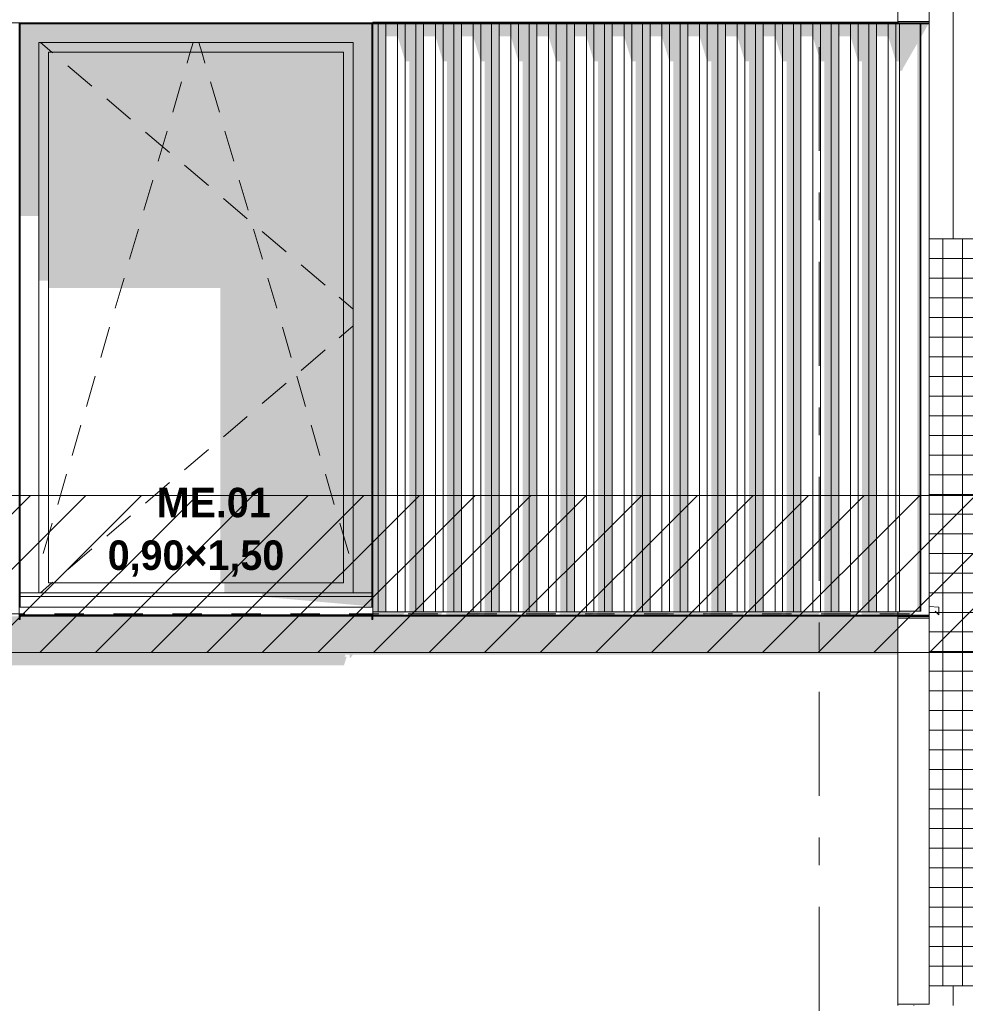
# Model space of a CAD drawing. Header units: millimetres. Extents: x -36476 to 2373, y -53000 to 10500.
# Tile 25 of 35: x -13013 to -10608, y 3 to 2508. Entities that reach past the tile are written whole.
import ezdxf
from ezdxf.enums import TextEntityAlignment as Align

# ---------------------------------------------------------------- set-up
doc = ezdxf.new("R2010")
doc.units = ezdxf.units.MM
doc.header["$MEASUREMENT"] = 0
doc.linetypes.add('_TIRET COURT 1', pattern=[150, 75, -75])
doc.linetypes.add('Axe', pattern=[546.805537, 264.583325, -105.833328, 70.555556, -105.833328])
for name, color, linetype in [('Nouveau_0', 7, 'Continuous'), ('Nouveau_2D - Dessin général', 7, 'Continuous'), ('Nouveau_2D - Etiquettes 50ème', 7, 'Continuous'), ('Nouveau__Constr - Poteaux', 7, 'Continuous'), ('Nouveau__Grille structurelle (axe_trame)', 7, 'Continuous'), ('Nouveau__Murs ext - Bardages', 7, 'Continuous'), ('Nouveau__Murs ext - Périphériques', 7, 'Continuous'), ('Nouveau_Equip - Escaliers et ascenseurs', 7, 'Continuous'), ('Nouveau_Fenêtres Archicad', 7, 'Continuous')]:
    doc.layers.add(name, color=color, linetype=linetype)
doc.styles.add('STYLE_GENERE_1', font='arial.ttf')
doc.styles.add('STYLE_GENERE_3', font='GOTHIC.TTF')

# ---------------------------------------------------------------- blocks, each defined once
blk = doc.blocks.new('Élément de coupe_6')
at = {"layer": 'Nouveau__Murs ext - Périphériques', "linetype": 'Continuous', "lineweight": 13}
for points in [[(-25725.7, 885.3), (-25725.7, 865.3), (-24825.7, 865.3), (-24818.7, 887.5), (-24824.5, 887.5), (-24821.9, 892.3), (-24811.2, 892.3), (-24811.2, 884.5), (-24808.2, 884.5), (-24803.7, 892.3), (-23245.7, 892.3), (-23245.7, 852.4), (-23242.7, 852.4), (-23235.4, 865.3), (-22345.7, 865.3), (-22338.7, 887.5), (-22344.5, 887.5), (-22341.9, 892.3), (-22331.2, 892.3), (-22331.2, 884.5), (-22328.2, 884.5), (-22323.7, 892.3), (-20765.7, 892.3), (-20765.7, 852.4), (-20762.7, 852.4), (-20755.4, 865.3), (-19865.7, 865.3), (-19858.7, 887.5), (-19864.5, 887.5), (-19861.9, 892.3), (-19851.2, 892.3), (-19851.2, 884.5), (-19848.2, 884.5), (-19843.7, 892.3), (-17881.9, 892.3), (-17885.7, 885.3), (-17885.7, 865.3), (-16985.7, 865.3), (-16978.7, 887.5), (-16984.5, 887.5), (-16981.9, 892.3), (-16971.2, 892.3), (-16971.2, 884.5), (-16968.2, 884.5), (-16963.7, 892.3), (-15064.2, 892.3), (-15068.1, 885.3), (-15068.1, 865.3), (-14168.1, 865.3), (-14161.1, 887.5), (-14166.9, 887.5), (-14164.2, 892.3), (-14153.6, 892.3), (-14153.6, 884.5), (-14150.6, 884.5), (-14146.1, 892.3), (-13084.2, 892.3), (-13088.1, 885.3), (-13088.1, 865.3), (-12188.1, 865.3), (-12181.1, 887.5), (-12186.9, 887.5), (-12184.2, 892.3), (-12173.6, 892.3), (-12173.6, 884.5), (-12170.6, 884.5), (-12166.1, 892.3), (-10779.6, 892.3), (-10779.6, 989.8), (-10779.7, 989.8), (-10779.7, 990), (-12114.6, 990), (-12114.6, 982.1), (-12117.6, 982.1), (-12117.6, 990), (-13011.6, 990), (-13011.6, 982.1), (-13014.6, 982.1), (-13014.6, 990), (-14094.6, 990), (-14094.6, 982.1), (-14097.6, 982.1), (-14097.6, 990), (-14991.6, 990), (-14991.6, 982.1), (-14994.6, 982.1), (-14994.6, 990), (-16912.2, 990), (-16912.2, 982.1), (-16915.2, 982.1), (-16915.2, 990), (-17809.2, 990), (-17809.2, 982.1), (-17812.2, 982.1), (-17812.2, 990), (-19792.2, 990), (-19792.2, 982.1), (-19795.2, 982.1), (-19795.2, 990), (-20689.2, 990), (-20689.2, 980.6), (-20692.2, 980.6), (-20692.2, 990), (-22272.2, 990), (-22272.2, 982.1), (-22275.2, 982.1), (-22275.2, 990), (-23169.2, 990), (-23169.2, 980.6), (-23172.2, 980.6), (-23172.2, 990), (-24752.2, 990), (-24752.2, 982.1), (-24755.2, 982.1), (-24755.2, 990), (-25649.2, 990), (-25649.2, 980.6), (-25652.2, 980.6), (-25652.2, 2500), (-25708.2, 2402.3), (-25708.2, 917.3)], [(-12114.6, 2501.3), (-12115.3, 2500), (-12114.6, 2500)], [(-12117.6, 993.4), (-13011.6, 993.4), (-13011.6, 993), (-12117.6, 993)], [(-10779.6, 1001.5), (-12114.6, 1001.5), (-12114.6, 993), (-12038.9, 993), (-12033.6, 999.1), (-12023.4, 999.1), (-12023.4, 993), (-11942.9, 993), (-11937.6, 999.1), (-11927.4, 999.1), (-11927.4, 993), (-11846.9, 993), (-11841.6, 999.1), (-11831.4, 999.1), (-11831.4, 993), (-11750.9, 993), (-11745.6, 999.1), (-11735.4, 999.1), (-11735.4, 993), (-11654.9, 993), (-11649.6, 999.1), (-11639.4, 999.1), (-11639.4, 993), (-11558.9, 993), (-11553.6, 999.1), (-11543.4, 999.1), (-11543.4, 993), (-11462.9, 993), (-11457.6, 999.1), (-11447.4, 999.1), (-11447.4, 993), (-11366.9, 993), (-11361.6, 999.1), (-11351.4, 999.1), (-11351.4, 993), (-11270.9, 993), (-11265.6, 999.1), (-11255.4, 999.1), (-11255.4, 993), (-11174.9, 993), (-11169.6, 999.1), (-11159.4, 999.1), (-11159.4, 993), (-11078.9, 993), (-11073.6, 999.1), (-11063.4, 999.1), (-11063.4, 993), (-10982.9, 993), (-10977.6, 999.1), (-10967.4, 999.1), (-10967.4, 993), (-10886.9, 993), (-10881.6, 999.1), (-10871.4, 999.1), (-10871.4, 993), (-10790.9, 993), (-10785.6, 999.1), (-10779.6, 999.1)]]:
    blk.add_hatch(color=7, dxfattribs=at).paths.add_polyline_path(points)
at = {"layer": 'Nouveau__Murs ext - Périphériques', "color": 7, "linetype": 'Continuous', "lineweight": 5}
for p, q in [((-10779.6, 2502.8), (-10779.6, 3275)), ((-10779.6, 2501.3), (-10779.6, 2502.8)), ((-10779.6, 993), (-10779.6, 1001.5)), ((-10779.6, 989.8), (-10779.6, 990)), ((-10779.6, 0), (-10779.6, 989.8))]:
    blk.add_line(p, q, dxfattribs=at)
blk = doc.blocks.new('Élément de coupe_18')
at = {"layer": 'Nouveau_Fenêtres Archicad', "linetype": 'Continuous', "lineweight": 13}
for points in [[(-12117.6, 2497), (-13011.6, 2497), (-13011.6, 2450), (-12964.6, 2450), (-12164.6, 2450), (-12117.6, 2450)], [(-13011.6, 2450), (-13011.6, 2008.7), (-12964.6, 2008.7), (-12964.6, 2450)], [(-12164.6, 2450), (-12964.6, 2450), (-12964.6, 2425), (-12939.6, 2425), (-12189.6, 2425), (-12164.6, 2425)], [(-12164.6, 2450), (-12164.6, 1050), (-12117.6, 1050), (-12117.6, 2450)], [(-12939.6, 2425), (-12964.6, 2425), (-12964.6, 1843.9), (-12939.6, 1843.9)], [(-12189.6, 2425), (-12939.6, 2425), (-12939.6, 1825.6), (-12502.7, 1825.6), (-12502.7, 1075), (-12189.6, 1075)], [(-12189.6, 2425), (-12189.6, 1075), (-12164.6, 1075), (-12164.6, 2425)], [(-12164.6, 1075), (-12492.2, 1075), (-12492.2, 1050), (-12164.6, 1050)], [(-12396.9, 1050), (-12396.9, 1040), (-12117.6, 1040), (-12117.6, 1050)], [(-12117.6, 1015), (-12117.6, 1040), (-12396.9, 1040)]]:
    blk.add_hatch(color=7, dxfattribs=at).paths.add_polyline_path(points)
at = {"layer": 'Nouveau_Fenêtres Archicad', "color": 7, "linetype": 'Continuous', "lineweight": 13}
for p, q in [((-12964.6, 2450), (-12964.6, 1050)), ((-12164.6, 2450), (-12964.6, 2450)), ((-12960.3, 2450), (-12930.9, 2425)), ((-12579.2, 2425), (-12571.9, 2450)), ((-12549.9, 2425), (-12557.2, 2450)), ((-12164.6, 1050), (-12164.6, 2450)), ((-12939.6, 2425), (-12939.6, 1075)), ((-12189.6, 2425), (-12939.6, 2425)), ((-12930.9, 2425), (-12928.7, 2423.1)), ((-12587.1, 2398.2), (-12579.2, 2425)), ((-12542.1, 2398.2), (-12549.9, 2425)), ((-12189.6, 1075), (-12189.6, 2425)), ((-12890.7, 2390.6), (-12829.8, 2338.7)), ((-12587.3, 2397.3), (-12587.1, 2398.2)), ((-12541.8, 2397.3), (-12542.1, 2398.2)), ((-12623.9, 2272.5), (-12601.4, 2349.3)), ((-12505.2, 2272.5), (-12527.7, 2349.3)), ((-12791.7, 2306.3), (-12730.9, 2254.4)), ((-12692.8, 2221.9), (-12632, 2170)), ((-12660.5, 2147.8), (-12638, 2224.5)), ((-12468.6, 2147.8), (-12491.2, 2224.5)), ((-12593.9, 2137.5), (-12533.1, 2085.6)), ((-12697, 2023), (-12674.5, 2099.8)), ((-12432.1, 2023), (-12454.6, 2099.8)), ((-12495, 2053.2), (-12434.2, 2001.3)), ((-12733.6, 1898.3), (-12711.1, 1975)), ((-12395.5, 1898.3), (-12418, 1975)), ((-12396.1, 1968.8), (-12335.2, 1916.9)), ((-12297.2, 1884.5), (-12236.3, 1832.5)), ((-12770.2, 1773.5), (-12747.7, 1850.3)), ((-12359, 1773.5), (-12381.5, 1850.3)), ((-12200.4, 1801.9), (-12189.6, 1792.6)), ((-12189.6, 1792.6), (-12164.6, 1771.3)), ((-12189.6, 1707.4), (-12164.6, 1728.7)), ((-12806.7, 1648.8), (-12784.2, 1725.5)), ((-12322.4, 1648.8), (-12344.9, 1725.5)), ((-12200.4, 1698.1), (-12189.6, 1707.4)), ((-12297.2, 1615.5), (-12236.3, 1667.5)), ((-12843.3, 1524), (-12820.8, 1600.8)), ((-12396.1, 1531.2), (-12335.2, 1583.1)), ((-12285.8, 1524), (-12308.3, 1600.8)), ((-12495, 1446.8), (-12434.2, 1498.7)), ((-12879.9, 1399.3), (-12857.4, 1476)), ((-12249.3, 1399.3), (-12271.8, 1476)), ((-12593.9, 1362.5), (-12533.1, 1414.4)), ((-12916.4, 1274.5), (-12893.9, 1351.3)), ((-12692.8, 1278.1), (-12632, 1330)), ((-12212.7, 1274.5), (-12235.2, 1351.3)), ((-12791.7, 1193.7), (-12730.9, 1245.6)), ((-12939.6, 1195.6), (-12930.5, 1226.5)), ((-12189.6, 1195.6), (-12198.6, 1226.5)), ((-12953, 1149.8), (-12939.6, 1195.6)), ((-12176.1, 1149.8), (-12189.6, 1195.6)), ((-12890.7, 1109.4), (-12829.8, 1161.3)), ((-12960.3, 1050), (-12930.9, 1075)), ((-12939.6, 1075), (-12189.6, 1075)), ((-12930.9, 1075), (-12928.7, 1076.9)), ((-12117.6, 1050), (-13011.6, 1050)), ((-12117.6, 1040), (-13011.6, 1040)), ((-13014.6, 1015), (-13014.6, 1013.4)), ((-13014.6, 1013.4), (-13014.6, 993.4)), ((-12114.6, 1013.4), (-13014.6, 1013.4)), ((-12114.6, 1019.9), (-12114.6, 1013.4)), ((-12114.6, 1013.4), (-12114.6, 993.4)), ((-12114.6, 993.4), (-13014.6, 993.4))]:
    blk.add_line(p, q, dxfattribs=at)
blk = doc.blocks.new('Élément de coupe_48')
at = {"layer": 'Nouveau_Fenêtres Archicad', "color": 7, "linetype": 'Continuous', "lineweight": 13}
for p, q in [((-10699.7, 1015), (-10674.6, 1013.4)), ((-10674.6, 993.4), (-10684.6, 1003.4)), ((-10674.6, 1013.4), (-10674.6, 993.4))]:
    blk.add_line(p, q, dxfattribs=at)
blk = doc.blocks.new('Élément de coupe_51')
at = {"layer": 'Nouveau__Murs ext - Bardages', "color": 7, "linetype": 'Continuous', "lineweight": 13}
for p, q in [((-10699.7, 2502.8), (-10699.7, 6859.8)), ((-10699.7, 2.8), (-10699.7, 984.9)), ((-10779.6, 2.8), (-10699.7, 2.8))]:
    blk.add_line(p, q, dxfattribs=at)
blk = doc.blocks.new('Élément de coupe_53')
at = {"layer": 'Nouveau__Murs ext - Bardages', "color": 7, "linetype": 'Continuous', "lineweight": 13}
for p, q in [((-13011.6, 2500), (-12117.6, 2500)), ((-13011.6, 2497), (-12117.6, 2497)), ((-12114.6, 2500), (-10699.7, 2500)), ((-12114.6, 2497), (-10699.7, 2497)), ((-10699.7, 2500), (-10699.7, 2497))]:
    blk.add_line(p, q, dxfattribs=at)
blk = doc.blocks.new('Élément de coupe_54')
at = {"layer": 'Nouveau__Murs ext - Bardages', "linetype": 'Continuous', "lineweight": 13}
blk.add_hatch(color=7, dxfattribs=at).paths.add_polyline_path([(-13011.6, 993), (-13011.6, 990), (-12128.2, 990), (-12126.6, 993)])
at = {"layer": 'Nouveau__Murs ext - Bardages', "color": 7, "linetype": 'Continuous', "lineweight": 13}
for p, q in [((-13011.6, 993), (-12117.6, 993)), ((-13011.6, 990), (-12117.6, 990)), ((-12114.6, 993), (-10699.7, 993)), ((-12114.6, 990), (-10699.7, 990)), ((-10699.7, 993), (-10699.7, 990))]:
    blk.add_line(p, q, dxfattribs=at)
blk = doc.blocks.new('Élément de coupe_56')
at = {"layer": 'Nouveau__Murs ext - Bardages', "linetype": 'Continuous', "lineweight": 13}
blk.add_hatch(color=7, dxfattribs=at).paths.add_polyline_path([(-13014.6, 982.1), (-13011.6, 982.1), (-13011.6, 993.4), (-13014.6, 993.4)])
at = {"layer": 'Nouveau__Murs ext - Bardages', "color": 7, "linetype": 'Continuous', "lineweight": 13}
for p, q in [((-13014.6, 2500), (-13011.6, 2500)), ((-13014.6, 2497), (-13014.6, 2500)), ((-13014.6, 1015), (-13014.6, 2497)), ((-13011.6, 2497), (-13011.6, 2500)), ((-13011.6, 1015), (-13011.6, 2497)), ((-13014.6, 993), (-13014.6, 993.4)), ((-13014.6, 990), (-13014.6, 993)), ((-13014.6, 982.1), (-13014.6, 990)), ((-13014.6, 982.1), (-13011.6, 982.1)), ((-13011.6, 993), (-13011.6, 993.4)), ((-13011.6, 990), (-13011.6, 993)), ((-13011.6, 982.1), (-13011.6, 990))]:
    blk.add_line(p, q, dxfattribs=at)
blk = doc.blocks.new('Élément de coupe_57')
at = {"layer": 'Nouveau__Murs ext - Bardages', "color": 7, "linetype": 'Continuous', "lineweight": 13}
for p, q in [((-12117.6, 2500), (-12114.6, 2500)), ((-12117.6, 2497), (-12117.6, 2500)), ((-12117.6, 1015), (-12117.6, 2497)), ((-12114.6, 2497), (-12114.6, 2500)), ((-12114.6, 1015), (-12114.6, 2497)), ((-12117.6, 993), (-12117.6, 993.4)), ((-12117.6, 990), (-12117.6, 993)), ((-12117.6, 982.1), (-12117.6, 990)), ((-12117.6, 982.1), (-12114.6, 982.1)), ((-12114.6, 993), (-12114.6, 993.4)), ((-12114.6, 990), (-12114.6, 993)), ((-12114.6, 982.1), (-12114.6, 990))]:
    blk.add_line(p, q, dxfattribs=at)
blk = doc.blocks.new('Élément de coupe_60')
at = {"layer": 'Nouveau__Murs ext - Bardages', "linetype": 'Continuous', "lineweight": 13}
for points in [[(-10774.7, 2497), (-10774.7, 2376.2), (-10767, 2379.8), (-10767, 2382.6), (-10729.9, 2447.1), (-10729.9, 1002.8), (-10722.7, 1002.8), (-10722.7, 2497)], [(-10720.7, 2497), (-10722.7, 2497), (-10722.7, 2459.7), (-10720.7, 2463.2)]]:
    blk.add_hatch(color=7, dxfattribs=at).paths.add_polyline_path(points)
at = {"layer": 'Nouveau__Murs ext - Bardages', "color": 7, "linetype": 'Continuous', "lineweight": 13}
for p, q in [((-10722.7, 1002.8), (-10722.7, 2497)), ((-10720.7, 2497), (-10720.7, 1002.8)), ((-10774.7, 1002.8), (-10722.7, 1002.8)), ((-10720.7, 1002.8), (-10722.7, 1002.8))]:
    blk.add_line(p, q, dxfattribs=at)
blk = doc.blocks.new('Élément de coupe_61')
at = {"layer": 'Nouveau__Murs ext - Bardages', "linetype": 'Continuous', "lineweight": 13}
for points in [[(-10720.7, 2497), (-10720.7, 2463.2), (-10701.3, 2497)], [(-10774.7, 1001.5), (-10779.6, 1001.5), (-10779.6, 993), (-10743.8, 993), (-10743.8, 1002.8), (-10774.7, 1002.8)], [(-10699.7, 989.8), (-10779.6, 989.8), (-10779.6, 984.9), (-10702.5, 984.9)]]:
    blk.add_hatch(color=7, dxfattribs=at).paths.add_polyline_path(points)
at = {"layer": 'Nouveau__Murs ext - Bardages', "color": 7, "linetype": 'Continuous', "lineweight": 13}
for p, q in [((-10699.7, 993), (-10699.7, 2497)), ((-10779.6, 984.9), (-10699.7, 984.9)), ((-10699.7, 984.9), (-10699.7, 989.8))]:
    blk.add_line(p, q, dxfattribs=at)
blk = doc.blocks.new('Élément de coupe_86')
at = {"layer": 'Nouveau_Equip - Escaliers et ascenseurs', "linetype": 'Continuous', "lineweight": 13}
h = blk.add_hatch(dxfattribs=at)
h.set_pattern_fill('Faïence_5x5', style=0, pattern_type=2)
h.set_pattern_definition([(180, (-8965.074, 50), (0, 50), []), (90, (-8965.074, 50), (50, 0), [])])
h.paths.add_polyline_path([(-10699.7, 989.8), (-10699.7, 50), (-8965.1, 50), (-8965.1, 1950), (-10699.7, 1950), (-10699.7, 990)])
for points in [[(-9898.4, 50), (-8965.1, 50), (-8965.1, 1880.3), (-9898.4, 253.1)], [(-9947.7, 50), (-9899, 50), (-9899, 237.8), (-9899.8, 240.8), (-9901.2, 243.2), (-9903.4, 245), (-9906.1, 246.1), (-9909.4, 246.5), (-9913.1, 246.1), (-9917.1, 245), (-9921.2, 243.2), (-9925.5, 240.8), (-9929.7, 237.8), (-9933.7, 234.3), (-9937.4, 230.4), (-9940.6, 226.3), (-9943.4, 222.1), (-9945.5, 217.8), (-9947, 213.7), (-9947.7, 209.9)]]:
    blk.add_hatch(color=7, dxfattribs=at).paths.add_polyline_path(points)
at = {"layer": 'Nouveau_Equip - Escaliers et ascenseurs', "color": 7, "linetype": 'Continuous', "lineweight": 13}
for p, q in [((-10699.7, 1950), (-8965.1, 1950)), ((-8965.1, 1950), (-8965.1, 50)), ((-8965.1, 50), (-10699.7, 50))]:
    blk.add_line(p, q, dxfattribs=at)
blk = doc.blocks.new('Élément de coupe_109')
at = {"layer": 'Nouveau__Constr - Poteaux', "color": 7, "linetype": 'Continuous', "lineweight": 13}
for p, q in [((-10638.4, 1950), (-10638.4, 2559.8)), ((-10638.4, 0), (-10638.4, 50)), ((-10738.4, 0), (-10738.4, 0.4))]:
    blk.add_line(p, q, dxfattribs=at)
blk = doc.blocks.new('Élément de coupe_246')
at = {"layer": 'Nouveau__Murs ext - Bardages', "color": 7, "linetype": 'Continuous', "lineweight": 13}
for p, q in [((-10779.7, 2502.8), (-10699.7, 2502.8)), ((-10699.7, 2502.8), (-10699.7, 2500))]:
    blk.add_line(p, q, dxfattribs=at)
blk = doc.blocks.new('Élément de coupe_247')
at = {"layer": 'Nouveau__Murs ext - Bardages', "linetype": 'Continuous', "lineweight": 13}
blk.add_hatch(color=7, dxfattribs=at).paths.add_polyline_path([(-10779.7, 990), (-10779.7, 989.8), (-10699.9, 989.8), (-10699.7, 990)])
at = {"layer": 'Nouveau__Murs ext - Bardages', "color": 7, "linetype": 'Continuous', "lineweight": 13}
for p, q in [((-10699.7, 989.8), (-10779.7, 989.8)), ((-10699.7, 990), (-10699.7, 989.8))]:
    blk.add_line(p, q, dxfattribs=at)
blk = doc.blocks.new('Élément de coupe_248')
at = {"layer": 'Nouveau__Murs ext - Bardages', "linetype": 'Continuous', "lineweight": 13}
for points in [[(-12114.6, 1001.5), (-12101, 1001.5), (-12101, 2497), (-12114.6, 2497)], [(-12101.3, 2500), (-12101, 2500), (-12101, 2501.3)], [(-12101, 2501.3), (-12101, 2500), (-12081.6, 2500), (-12081.6, 2501.3)], [(-12101, 1001.5), (-12081.6, 1001.5), (-12081.6, 2497), (-12101, 2497)], [(-12081.6, 2465.3), (-12051.6, 2465.3), (-12051.6, 2497), (-12081.6, 2497)], [(-12051.6, 2497), (-12051.6, 2465.3), (-12032.2, 2401.8), (-12032.2, 2497)], [(-12005, 2497), (-12032.2, 2497), (-12032.2, 2401.8), (-12022, 2401.8), (-12022, 1001.5), (-12005, 1001.5)], [(-12005.3, 2500), (-12005, 2500), (-12005, 2501.3)], [(-12005, 2501.3), (-12005, 2500), (-11985.6, 2500), (-11985.6, 2501.3)], [(-12005, 1001.5), (-11985.6, 1001.5), (-11985.6, 2497), (-12005, 2497)], [(-11985.6, 2497), (-11985.6, 2465.3), (-11955.6, 2465.3), (-11955.6, 2497)], [(-11955.6, 2497), (-11955.6, 2465.3), (-11936.2, 2401.8), (-11936.2, 2497)], [(-11909, 2497), (-11936.2, 2497), (-11936.2, 2401.8), (-11926, 2401.8), (-11926, 1001.5), (-11909, 1001.5)], [(-11909.3, 2500), (-11909, 2500), (-11909, 2501.3)], [(-11909, 2501.3), (-11909, 2500), (-11889.6, 2500), (-11889.6, 2501.3)], [(-11909, 1001.5), (-11889.6, 1001.5), (-11889.6, 2497), (-11909, 2497)], [(-11859.6, 2497), (-11889.6, 2497), (-11889.6, 2465.3), (-11859.6, 2465.3)], [(-11840.2, 2497), (-11859.6, 2497), (-11859.6, 2465.3), (-11840.2, 2401.8)], [(-11813, 2497), (-11840.2, 2497), (-11840.2, 2401.8), (-11830, 2401.8), (-11830, 1001.5), (-11813, 1001.5)], [(-11813.3, 2500), (-11813, 2500), (-11813, 2501.3)], [(-11813, 2501.3), (-11813, 2500), (-11793.6, 2500), (-11793.6, 2501.3)], [(-11813, 1001.5), (-11793.6, 1001.5), (-11793.6, 2497), (-11813, 2497)], [(-11763.6, 2497), (-11793.6, 2497), (-11793.6, 2465.3), (-11763.6, 2465.3)], [(-11763.6, 2497), (-11763.6, 2465.3), (-11744.2, 2401.8), (-11744.2, 2497)], [(-11744.2, 2497), (-11744.2, 2401.8), (-11734, 2401.8), (-11734, 1001.5), (-11717, 1001.5), (-11717, 2497)], [(-11717.3, 2500), (-11717, 2500), (-11717, 2501.3)], [(-11717, 2501.3), (-11717, 2500), (-11697.6, 2500), (-11697.6, 2501.3)], [(-11717, 1001.5), (-11697.6, 1001.5), (-11697.6, 2497), (-11717, 2497)], [(-11667.6, 2497), (-11697.6, 2497), (-11697.6, 2465.3), (-11667.6, 2465.3)], [(-11667.6, 2497), (-11667.6, 2465.3), (-11648.2, 2401.8), (-11648.2, 2497)], [(-11621, 2497), (-11648.2, 2497), (-11648.2, 2401.8), (-11638, 2401.8), (-11638, 1001.5), (-11621, 1001.5)], [(-11621.3, 2500), (-11621, 2500), (-11621, 2501.3)], [(-11621, 2501.3), (-11621, 2500), (-11601.6, 2500), (-11601.6, 2501.3)], [(-11621, 1001.5), (-11601.6, 1001.5), (-11601.6, 2497), (-11621, 2497)], [(-11571.6, 2497), (-11601.6, 2497), (-11601.6, 2465.3), (-11571.6, 2465.3)], [(-11571.6, 2497), (-11571.6, 2465.3), (-11552.2, 2401.8), (-11552.2, 2497)], [(-11525, 2497), (-11552.2, 2497), (-11552.2, 2401.8), (-11542, 2401.8), (-11542, 1001.5), (-11525, 1001.5)], [(-11525.3, 2500), (-11525, 2500), (-11525, 2501.3)], [(-11525, 2501.3), (-11525, 2500), (-11505.6, 2500), (-11505.6, 2501.3)], [(-11525, 1001.5), (-11505.6, 1001.5), (-11505.6, 2497), (-11525, 2497)], [(-11505.6, 2497), (-11505.6, 2465.3), (-11475.6, 2465.3), (-11475.6, 2497)], [(-11456.2, 2497), (-11475.6, 2497), (-11475.6, 2465.3), (-11456.2, 2401.8)], [(-11456.2, 2497), (-11456.2, 2401.8), (-11446, 2401.8), (-11446, 1001.5), (-11429, 1001.5), (-11429, 2497)], [(-11429.3, 2500), (-11429, 2500), (-11429, 2501.3)], [(-11429, 2501.3), (-11429, 2500), (-11409.6, 2500), (-11409.6, 2501.3)], [(-11429, 1001.5), (-11409.6, 1001.5), (-11409.6, 2497), (-11429, 2497)], [(-11379.6, 2497), (-11409.6, 2497), (-11409.6, 2465.3), (-11379.6, 2465.3)], [(-11360.2, 2497), (-11379.6, 2497), (-11379.6, 2465.3), (-11360.2, 2401.8)], [(-11333, 2497), (-11360.2, 2497), (-11360.2, 2401.8), (-11350, 2401.8), (-11350, 1001.5), (-11333, 1001.5)], [(-11333.3, 2500), (-11333, 2500), (-11333, 2501.3)], [(-11333, 2501.3), (-11333, 2500), (-11313.6, 2500), (-11313.6, 2501.3)], [(-11333, 1001.5), (-11313.6, 1001.5), (-11313.6, 2497), (-11333, 2497)], [(-11313.6, 2465.3), (-11283.6, 2465.3), (-11283.6, 2497), (-11313.6, 2497)], [(-11283.6, 2497), (-11283.6, 2465.3), (-11264.2, 2401.8), (-11264.2, 2497)], [(-11237, 2497), (-11264.2, 2497), (-11264.2, 2401.8), (-11254, 2401.8), (-11254, 1001.5), (-11237, 1001.5)], [(-11237.3, 2500), (-11237, 2500), (-11237, 2501.3)], [(-11237, 2501.3), (-11237, 2500), (-11217.6, 2500), (-11217.6, 2501.3)], [(-11237, 1001.5), (-11217.6, 1001.5), (-11217.6, 2497), (-11237, 2497)], [(-11187.6, 2497), (-11217.6, 2497), (-11217.6, 2465.3), (-11187.6, 2465.3)], [(-11187.6, 2497), (-11187.6, 2465.3), (-11168.2, 2401.8), (-11168.2, 2497)], [(-11141, 2497), (-11168.2, 2497), (-11168.2, 2401.8), (-11158, 2401.8), (-11158, 1001.5), (-11141, 1001.5)], [(-11141.3, 2500), (-11141, 2500), (-11141, 2501.3)], [(-11141, 2501.3), (-11141, 2500), (-11121.6, 2500), (-11121.6, 2501.3)], [(-11141, 1001.5), (-11121.6, 1001.5), (-11121.6, 2497), (-11141, 2497)], [(-11121.6, 2497), (-11121.6, 2465.3), (-11091.6, 2465.3), (-11091.6, 2497)], [(-11091.6, 2497), (-11091.6, 2465.3), (-11072.2, 2401.8), (-11072.2, 2497)], [(-11045, 2497), (-11072.2, 2497), (-11072.2, 2401.8), (-11062, 2401.8), (-11062, 1001.5), (-11045, 1001.5)], [(-11045.3, 2500), (-11045, 2500), (-11045, 2501.3)], [(-11045, 2501.3), (-11045, 2500), (-11025.6, 2500), (-11025.6, 2501.3)], [(-11045, 1001.5), (-11025.6, 1001.5), (-11025.6, 2497), (-11045, 2497)], [(-10995.6, 2497), (-11025.6, 2497), (-11025.6, 2465.3), (-10995.6, 2465.3)], [(-10976.2, 2497), (-10995.6, 2497), (-10995.6, 2465.3), (-10976.2, 2401.8)], [(-10976.2, 2497), (-10976.2, 2401.8), (-10966, 2401.8), (-10966, 1001.5), (-10949, 1001.5), (-10949, 2497)], [(-10949.3, 2500), (-10949, 2500), (-10949, 2501.3)], [(-10949, 2501.3), (-10949, 2500), (-10929.6, 2500), (-10929.6, 2501.3)], [(-10949, 1001.5), (-10929.6, 1001.5), (-10929.6, 2497), (-10949, 2497)], [(-10899.6, 2497), (-10929.6, 2497), (-10929.6, 2465.3), (-10899.6, 2465.3)], [(-10899.6, 2497), (-10899.6, 2465.3), (-10880.2, 2401.8), (-10880.2, 2497)], [(-10880.2, 2497), (-10880.2, 2401.8), (-10870, 2401.8), (-10870, 1001.5), (-10853, 1001.5), (-10853, 2497)], [(-10853.3, 2500), (-10853, 2500), (-10853, 2501.3)], [(-10853, 2501.3), (-10853, 2500), (-10833.6, 2500), (-10833.6, 2501.3)], [(-10853, 1001.5), (-10833.6, 1001.5), (-10833.6, 2497), (-10853, 2497)], [(-10803.6, 2497), (-10833.6, 2497), (-10833.6, 2465.3), (-10803.6, 2465.3)], [(-10803.6, 2465.3), (-10784.2, 2401.8), (-10784.2, 2497), (-10803.6, 2497)], [(-10774.7, 2497), (-10784.2, 2497), (-10784.2, 2401.8), (-10774.7, 2401.8)]]:
    blk.add_hatch(color=7, dxfattribs=at).paths.add_polyline_path(points)
at = {"layer": 'Nouveau__Murs ext - Bardages', "color": 7, "linetype": 'Continuous', "lineweight": 13}
for p, q in [((-12114.6, 2500), (-12114.6, 2501.3)), ((-12114.6, 2501.3), (-12101, 2501.3)), ((-12101, 2500), (-12101, 2501.3)), ((-12101, 2501.3), (-12081.6, 2501.3)), ((-12101, 1001.5), (-12101, 2497)), ((-12081.6, 2500), (-12081.6, 2501.3)), ((-12081.6, 2501.3), (-12051.6, 2501.3)), ((-12081.6, 1001.5), (-12081.6, 2497)), ((-12051.6, 2500), (-12051.6, 2501.3)), ((-12051.6, 2501.3), (-12032.2, 2501.3)), ((-12051.6, 1001.5), (-12051.6, 2497)), ((-12032.2, 2500), (-12032.2, 2501.3)), ((-12032.2, 2501.3), (-12005, 2501.3)), ((-12032.2, 1001.5), (-12032.2, 2497)), ((-12005, 2500), (-12005, 2501.3)), ((-12005, 2501.3), (-11985.6, 2501.3)), ((-12005, 1001.5), (-12005, 2497)), ((-11985.6, 2500), (-11985.6, 2501.3)), ((-11985.6, 2501.3), (-11955.6, 2501.3)), ((-11985.6, 1001.5), (-11985.6, 2497)), ((-11955.6, 2500), (-11955.6, 2501.3)), ((-11955.6, 2501.3), (-11936.2, 2501.3)), ((-11955.6, 1001.5), (-11955.6, 2497)), ((-11936.2, 2500), (-11936.2, 2501.3)), ((-11936.2, 2501.3), (-11909, 2501.3)), ((-11936.2, 1001.5), (-11936.2, 2497)), ((-11909, 2500), (-11909, 2501.3)), ((-11909, 2501.3), (-11889.6, 2501.3)), ((-11909, 1001.5), (-11909, 2497)), ((-11889.6, 2500), (-11889.6, 2501.3)), ((-11889.6, 2501.3), (-11859.6, 2501.3)), ((-11889.6, 1001.5), (-11889.6, 2497)), ((-11859.6, 2500), (-11859.6, 2501.3)), ((-11859.6, 2501.3), (-11840.2, 2501.3)), ((-11859.6, 1001.5), (-11859.6, 2497)), ((-11840.2, 2500), (-11840.2, 2501.3)), ((-11840.2, 2501.3), (-11813, 2501.3)), ((-11840.2, 1001.5), (-11840.2, 2497)), ((-11813, 2500), (-11813, 2501.3)), ((-11813, 2501.3), (-11793.6, 2501.3)), ((-11813, 1001.5), (-11813, 2497)), ((-11793.6, 2500), (-11793.6, 2501.3)), ((-11793.6, 2501.3), (-11763.6, 2501.3)), ((-11793.6, 1001.5), (-11793.6, 2497)), ((-11763.6, 2500), (-11763.6, 2501.3)), ((-11763.6, 2501.3), (-11744.2, 2501.3)), ((-11763.6, 1001.5), (-11763.6, 2497)), ((-11744.2, 2500), (-11744.2, 2501.3)), ((-11744.2, 2501.3), (-11717, 2501.3)), ((-11744.2, 1001.5), (-11744.2, 2497)), ((-11717, 2500), (-11717, 2501.3)), ((-11717, 2501.3), (-11697.6, 2501.3)), ((-11717, 1001.5), (-11717, 2497)), ((-11697.6, 2500), (-11697.6, 2501.3)), ((-11697.6, 2501.3), (-11667.6, 2501.3)), ((-11697.6, 1001.5), (-11697.6, 2497)), ((-11667.6, 2500), (-11667.6, 2501.3)), ((-11667.6, 2501.3), (-11648.2, 2501.3)), ((-11667.6, 1001.5), (-11667.6, 2497)), ((-11648.2, 2500), (-11648.2, 2501.3)), ((-11648.2, 2501.3), (-11621, 2501.3)), ((-11648.2, 1001.5), (-11648.2, 2497)), ((-11621, 2500), (-11621, 2501.3)), ((-11621, 2501.3), (-11601.6, 2501.3)), ((-11621, 1001.5), (-11621, 2497)), ((-11601.6, 2500), (-11601.6, 2501.3)), ((-11601.6, 2501.3), (-11571.6, 2501.3)), ((-11601.6, 1001.5), (-11601.6, 2497)), ((-11571.6, 2500), (-11571.6, 2501.3)), ((-11571.6, 2501.3), (-11552.2, 2501.3)), ((-11571.6, 1001.5), (-11571.6, 2497)), ((-11552.2, 2500), (-11552.2, 2501.3)), ((-11552.2, 2501.3), (-11525, 2501.3)), ((-11552.2, 1001.5), (-11552.2, 2497)), ((-11525, 2500), (-11525, 2501.3)), ((-11525, 2501.3), (-11505.6, 2501.3)), ((-11525, 1001.5), (-11525, 2497)), ((-11505.6, 2500), (-11505.6, 2501.3)), ((-11505.6, 2501.3), (-11475.6, 2501.3)), ((-11505.6, 1001.5), (-11505.6, 2497)), ((-11475.6, 2500), (-11475.6, 2501.3)), ((-11475.6, 2501.3), (-11456.2, 2501.3)), ((-11475.6, 1001.5), (-11475.6, 2497)), ((-11456.2, 2500), (-11456.2, 2501.3)), ((-11456.2, 2501.3), (-11429, 2501.3)), ((-11456.2, 1001.5), (-11456.2, 2497)), ((-11429, 2500), (-11429, 2501.3)), ((-11429, 2501.3), (-11409.6, 2501.3)), ((-11429, 1001.5), (-11429, 2497)), ((-11409.6, 2500), (-11409.6, 2501.3)), ((-11409.6, 2501.3), (-11379.6, 2501.3)), ((-11409.6, 1001.5), (-11409.6, 2497)), ((-11379.6, 2500), (-11379.6, 2501.3)), ((-11379.6, 2501.3), (-11360.2, 2501.3)), ((-11379.6, 1001.5), (-11379.6, 2497)), ((-11360.2, 2500), (-11360.2, 2501.3)), ((-11360.2, 2501.3), (-11333, 2501.3)), ((-11360.2, 1001.5), (-11360.2, 2497)), ((-11333, 2500), (-11333, 2501.3)), ((-11333, 2501.3), (-11313.6, 2501.3)), ((-11333, 1001.5), (-11333, 2497)), ((-11313.6, 2500), (-11313.6, 2501.3)), ((-11313.6, 2501.3), (-11283.6, 2501.3)), ((-11313.6, 1001.5), (-11313.6, 2497)), ((-11283.6, 2500), (-11283.6, 2501.3)), ((-11283.6, 2501.3), (-11264.2, 2501.3)), ((-11283.6, 1001.5), (-11283.6, 2497)), ((-11264.2, 2500), (-11264.2, 2501.3)), ((-11264.2, 2501.3), (-11237, 2501.3)), ((-11264.2, 1001.5), (-11264.2, 2497)), ((-11237, 2500), (-11237, 2501.3)), ((-11237, 2501.3), (-11217.6, 2501.3)), ((-11237, 1001.5), (-11237, 2497)), ((-11217.6, 2500), (-11217.6, 2501.3)), ((-11217.6, 2501.3), (-11187.6, 2501.3)), ((-11217.6, 1001.5), (-11217.6, 2497)), ((-11187.6, 2500), (-11187.6, 2501.3)), ((-11187.6, 2501.3), (-11168.2, 2501.3)), ((-11187.6, 1001.5), (-11187.6, 2497)), ((-11168.2, 2500), (-11168.2, 2501.3)), ((-11168.2, 2501.3), (-11141, 2501.3)), ((-11168.2, 1001.5), (-11168.2, 2497)), ((-11141, 2500), (-11141, 2501.3)), ((-11141, 2501.3), (-11121.6, 2501.3)), ((-11141, 1001.5), (-11141, 2497)), ((-11121.6, 2500), (-11121.6, 2501.3)), ((-11121.6, 2501.3), (-11091.6, 2501.3)), ((-11121.6, 1001.5), (-11121.6, 2497)), ((-11091.6, 2500), (-11091.6, 2501.3)), ((-11091.6, 2501.3), (-11072.2, 2501.3)), ((-11091.6, 1001.5), (-11091.6, 2497)), ((-11072.2, 2500), (-11072.2, 2501.3)), ((-11072.2, 2501.3), (-11045, 2501.3)), ((-11072.2, 1001.5), (-11072.2, 2497)), ((-11045, 2500), (-11045, 2501.3)), ((-11045, 2501.3), (-11025.6, 2501.3)), ((-11045, 1001.5), (-11045, 2497)), ((-11025.6, 2500), (-11025.6, 2501.3)), ((-11025.6, 2501.3), (-10995.6, 2501.3)), ((-11025.6, 1001.5), (-11025.6, 2497)), ((-10995.6, 2500), (-10995.6, 2501.3)), ((-10995.6, 2501.3), (-10976.2, 2501.3)), ((-10995.6, 1001.5), (-10995.6, 2497)), ((-10976.2, 2500), (-10976.2, 2501.3)), ((-10976.2, 2501.3), (-10949, 2501.3)), ((-10976.2, 1001.5), (-10976.2, 2497)), ((-10949, 2500), (-10949, 2501.3)), ((-10949, 2501.3), (-10929.6, 2501.3)), ((-10949, 1001.5), (-10949, 2497)), ((-10929.6, 2500), (-10929.6, 2501.3)), ((-10929.6, 2501.3), (-10899.6, 2501.3)), ((-10929.6, 1001.5), (-10929.6, 2497)), ((-10899.6, 2500), (-10899.6, 2501.3)), ((-10899.6, 2501.3), (-10880.2, 2501.3)), ((-10899.6, 1001.5), (-10899.6, 2497)), ((-10880.2, 2500), (-10880.2, 2501.3)), ((-10880.2, 2501.3), (-10853, 2501.3)), ((-10880.2, 1001.5), (-10880.2, 2497)), ((-10853, 2500), (-10853, 2501.3)), ((-10853, 2501.3), (-10833.6, 2501.3)), ((-10853, 1001.5), (-10853, 2497)), ((-10833.6, 2500), (-10833.6, 2501.3)), ((-10833.6, 2501.3), (-10803.6, 2501.3)), ((-10833.6, 1001.5), (-10833.6, 2497)), ((-10803.6, 2500), (-10803.6, 2501.3)), ((-10803.6, 2501.3), (-10784.2, 2501.3)), ((-10803.6, 1001.5), (-10803.6, 2497)), ((-10784.2, 2500), (-10784.2, 2501.3)), ((-10784.2, 2501.3), (-10777.7, 2501.3)), ((-10784.2, 1001.5), (-10784.2, 2497)), ((-10774.7, 2497), (-10774.7, 1001.5)), ((-12101, 1001.5), (-12114.6, 1001.5)), ((-12081.6, 1001.5), (-12101, 1001.5)), ((-12051.6, 1001.5), (-12081.6, 1001.5)), ((-12032.2, 1001.5), (-12051.6, 1001.5)), ((-12005, 1001.5), (-12032.2, 1001.5)), ((-11985.6, 1001.5), (-12005, 1001.5)), ((-11955.6, 1001.5), (-11985.6, 1001.5)), ((-11936.2, 1001.5), (-11955.6, 1001.5)), ((-11909, 1001.5), (-11936.2, 1001.5)), ((-11889.6, 1001.5), (-11909, 1001.5)), ((-11859.6, 1001.5), (-11889.6, 1001.5)), ((-11840.2, 1001.5), (-11859.6, 1001.5)), ((-11813, 1001.5), (-11840.2, 1001.5)), ((-11793.6, 1001.5), (-11813, 1001.5)), ((-11763.6, 1001.5), (-11793.6, 1001.5)), ((-11744.2, 1001.5), (-11763.6, 1001.5)), ((-11717, 1001.5), (-11744.2, 1001.5)), ((-11697.6, 1001.5), (-11717, 1001.5)), ((-11667.6, 1001.5), (-11697.6, 1001.5)), ((-11648.2, 1001.5), (-11667.6, 1001.5)), ((-11621, 1001.5), (-11648.2, 1001.5)), ((-11601.6, 1001.5), (-11621, 1001.5)), ((-11571.6, 1001.5), (-11601.6, 1001.5)), ((-11552.2, 1001.5), (-11571.6, 1001.5)), ((-11525, 1001.5), (-11552.2, 1001.5)), ((-11505.6, 1001.5), (-11525, 1001.5)), ((-11475.6, 1001.5), (-11505.6, 1001.5)), ((-11456.2, 1001.5), (-11475.6, 1001.5)), ((-11429, 1001.5), (-11456.2, 1001.5)), ((-11409.6, 1001.5), (-11429, 1001.5)), ((-11379.6, 1001.5), (-11409.6, 1001.5)), ((-11360.2, 1001.5), (-11379.6, 1001.5)), ((-11333, 1001.5), (-11360.2, 1001.5)), ((-11313.6, 1001.5), (-11333, 1001.5)), ((-11283.6, 1001.5), (-11313.6, 1001.5)), ((-11264.2, 1001.5), (-11283.6, 1001.5)), ((-11237, 1001.5), (-11264.2, 1001.5)), ((-11217.6, 1001.5), (-11237, 1001.5)), ((-11187.6, 1001.5), (-11217.6, 1001.5)), ((-11168.2, 1001.5), (-11187.6, 1001.5)), ((-11141, 1001.5), (-11168.2, 1001.5)), ((-11121.6, 1001.5), (-11141, 1001.5)), ((-11091.6, 1001.5), (-11121.6, 1001.5)), ((-11072.2, 1001.5), (-11091.6, 1001.5)), ((-11045, 1001.5), (-11072.2, 1001.5)), ((-11025.6, 1001.5), (-11045, 1001.5)), ((-10995.6, 1001.5), (-11025.6, 1001.5)), ((-10976.2, 1001.5), (-10995.6, 1001.5)), ((-10949, 1001.5), (-10976.2, 1001.5)), ((-10929.6, 1001.5), (-10949, 1001.5)), ((-10899.6, 1001.5), (-10929.6, 1001.5)), ((-10880.2, 1001.5), (-10899.6, 1001.5)), ((-10853, 1001.5), (-10880.2, 1001.5)), ((-10833.6, 1001.5), (-10853, 1001.5)), ((-10803.6, 1001.5), (-10833.6, 1001.5)), ((-10784.2, 1001.5), (-10803.6, 1001.5)), ((-10774.7, 1001.5), (-10784.2, 1001.5))]:
    blk.add_line(p, q, dxfattribs=at)
blk = doc.blocks.new('Marque grille standard[5]', base_point=(-10979.6, 10000))
at = {"layer": 'Nouveau__Grille structurelle (axe_trame)', "color": 1, "linetype": 'Axe', "lineweight": 20}
blk.add_line((-10979.6, 9000), (-10979.6, -3000), dxfattribs=at)
at = {"layer": 'Nouveau__Grille structurelle (axe_trame)', "color": 7, "lineweight": 13, "style": 'STYLE_GENERE_1'}
for tag, p in [('AC_MarkerText_1_0', (-10979.6, 10337.5)), ('AC_MarkerText_1_1', (-10979.6, -4162.5))]:
    blk.add_attdef(tag, text='', height=175, rotation=360, dxfattribs=at).set_placement(p, align=Align.TOP_CENTER)

msp = doc.modelspace()

# ---------------------------------------------------------------- hatches: boundary and pattern name
at = {"layer": 'Nouveau_0', "linetype": 'Continuous', "lineweight": 0}
h = msp.add_hatch(dxfattribs=at)
h.set_pattern_fill('Blocs_maçonnerie', color=112, style=0, pattern_type=2)
h.set_pattern_definition([(45, (0, 0), (-70.71068, 70.71068), [])])
h.paths.add_polyline_path([(-28078.7, 1297.6), (-10394.7, 1297.6), (-10394.7, 897.6), (-28078.7, 897.6)])

# ---------------------------------------------------------------- linework, layer by layer
at = {"layer": 'Nouveau_0', "color": 112, "linetype": 'Continuous', "lineweight": 0, "flags": 128}
msp.add_lwpolyline([(-28078.7, 1297.6), (-10394.7, 1297.6), (-10394.7, 897.6), (-28078.7, 897.6)], close=True, dxfattribs=at)
at = {"layer": 'Nouveau_2D - Dessin général', "color": 7, "linetype": '_TIRET COURT 1', "lineweight": 13}
for p, q in [((-10749.6, 2500), (-28433.6, 2500)), ((-10749.6, 995.9), (-28433.6, 995.9))]:
    msp.add_line(p, q, dxfattribs=at)

# ---------------------------------------------------------------- block references
at = {"layer": 'Nouveau__Constr - Poteaux', "lineweight": 0}
msp.add_blockref('Élément de coupe_109', (0, 0), dxfattribs=at)
at = {"layer": 'Nouveau__Grille structurelle (axe_trame)', "color": 7, "linetype": 'Continuous', "lineweight": 13}
msp.add_blockref('Marque grille standard[5]', (-10979.6, 10000), dxfattribs=at)
at = {"layer": 'Nouveau__Murs ext - Bardages', "lineweight": 0}
for name in ['Élément de coupe_51', 'Élément de coupe_53', 'Élément de coupe_56', 'Élément de coupe_57', 'Élément de coupe_248', 'Élément de coupe_246', 'Élément de coupe_61', 'Élément de coupe_60', 'Élément de coupe_54', 'Élément de coupe_247']:
    msp.add_blockref(name, (0, 0), dxfattribs=at)
at = {"layer": 'Nouveau__Murs ext - Périphériques', "lineweight": 0}
msp.add_blockref('Élément de coupe_6', (0, 0), dxfattribs=at)
at = {"layer": 'Nouveau_Equip - Escaliers et ascenseurs', "lineweight": 0}
msp.add_blockref('Élément de coupe_86', (0, 0), dxfattribs=at)
at = {"layer": 'Nouveau_Fenêtres Archicad', "lineweight": 0}
for name in ['Élément de coupe_18', 'Élément de coupe_48']:
    msp.add_blockref(name, (0, 0), dxfattribs=at)

# ---------------------------------------------------------------- texts
at = {"layer": 'Nouveau_2D - Etiquettes 50ème', "color": 7, "linetype": 'Continuous', "lineweight": 13, "insert": (-12564.6, 1091.1), "char_height": 75, "attachment_point": 8, "line_spacing_factor": 1.071211, "style": 'STYLE_GENERE_3'}
msp.add_mtext('{\\fCentury Gothic|b1|i0|c0|p0;\\W3.23265; }{\\A1;\\fCentury Gothic|b1|i0|c0|p0;ME.01 }\\P{\\A1;\\fCentury Gothic|b1|i0|c0|p0;0,90×1,50}', dxfattribs=at)

doc.saveas('drawing.dxf')
